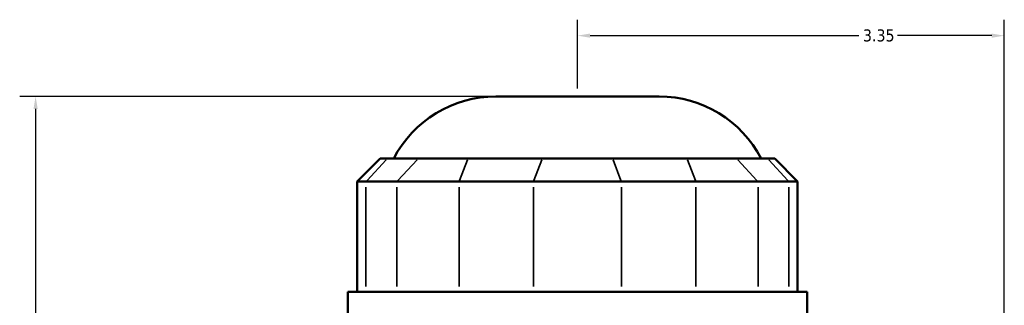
# Model space of a CAD drawing. Header units: inches. Extents: x -2.5 to 51, y -2 to 49.7.
# Tile 5 of 9: x -2.5 to 5.2, y 24.6 to 26.8. Entities that reach past the tile are written whole.
import ezdxf

# ---------------------------------------------------------------- set-up
doc = ezdxf.new("R2010")
doc.units = ezdxf.units.IN
doc.header["$MEASUREMENT"] = 0
for name, color, linetype, lineweight in [('Dimension (ANSI)', 7, 'Continuous', 25), ('Visible (ANSI)', 7, 'Continuous', 50), ('Visible Narrow (ANSI)', 7, 'Continuous', 35)]:
    doc.layers.add(name, color=color, linetype=linetype, lineweight=lineweight)
doc.styles.add('Note Text (ANSI)', font='tahoma.ttf')
doc.dimstyles.new('Default (ANSI)', dxfattribs={"dimtxt": 0.094488, "dimasz": 0.098425, "dimexe": 0.125, "dimexo": 0.0625, "dimgap": 0.031496, "dimtad": 0, "dimtih": 1, "dimtoh": 1, "dimrnd": 1e-08, "dimzin": 4, "dimdsep": 46, "dimtxsty": 'Note Text (ANSI)', "dimcen": 0.09, "dimdle": 0.393701, "dimclrd": 256, "dimclre": 256, "dimclrt": 5, "dimadec": 0, "dimazin": 1, "dimtfac": 1, "dimtofl": 0, "dimtmove": 0, "dimatfit": 3, "dimfxl": 1, "dimtolj": 1, "dimtzin": 4, "dimlwd": -1, "dimlwe": -1, "dimarcsym": 0})

# ---------------------------------------------------------------- blocks, each defined once
blk = doc.blocks.new('*D8')
at = {"layer": 'Defpoints', "color": 0, "transparency": 16777216}
for p in [(5.2493, 26.6643), (1.8993, 26.188), (5.2493, 22.1953)]:
    blk.add_point(p, dxfattribs=at)
at = {"layer": 'Dimension (ANSI)', "transparency": 16777216}
for p, q in [((1.8993, 26.2505), (1.8993, 26.7893)), ((5.2493, 22.2578), (5.2493, 26.7893)), ((1.9978, 26.6643), (4.1082, 26.6643)), ((5.1509, 26.6643), (4.4104, 26.6643))]:
    blk.add_line(p, q, dxfattribs=at)
for points in [[(1.9978, 26.6807), (1.9978, 26.6479), (1.8993, 26.6643)], [(5.1509, 26.6807), (5.1509, 26.6479), (5.2493, 26.6643)]]:
    blk.add_solid(points, dxfattribs=at)
at = {"layer": 'Dimension (ANSI)', "color": 5, "transparency": 16777216, "insert": (4.1397, 26.7135), "char_height": 0.09449, "attachment_point": 1, "style": 'Note Text (ANSI)'}
blk.add_mtext('\\A1;3.35', dxfattribs=at)
blk = doc.blocks.new('*D10')
at = {"layer": 'Defpoints', "color": 0, "transparency": 16777216}
for p in [(-2.3531, 26.188), (1.2583, 26.188), (-1.5657, 19.218)]:
    blk.add_point(p, dxfattribs=at)
at = {"layer": 'Dimension (ANSI)', "transparency": 16777216}
for p, q in [((1.1958, 26.188), (-2.4781, 26.188)), ((-2.3531, 26.0895), (-2.3531, 22.7836)), ((-2.3531, 19.3164), (-2.3531, 22.6223)), ((-1.6282, 19.218), (-2.4781, 19.218))]:
    blk.add_line(p, q, dxfattribs=at)
for points in [[(-2.3695, 26.0895), (-2.3367, 26.0895), (-2.3531, 26.188)], [(-2.3695, 19.3164), (-2.3367, 19.3164), (-2.3531, 19.218)]]:
    blk.add_solid(points, dxfattribs=at)
at = {"layer": 'Dimension (ANSI)', "color": 5, "transparency": 16777216, "insert": (-2.4741, 22.7521), "char_height": 0.09449, "attachment_point": 1, "style": 'Note Text (ANSI)'}
blk.add_mtext('\\A1;6.97', dxfattribs=at)

msp = doc.modelspace()

# ---------------------------------------------------------------- linework, layer by layer
at = {"layer": 'Visible (ANSI)'}
for p, q in [((1.2583, 26.188), (2.5404, 26.188)), ((0.3515, 25.7001), (0.1712, 25.5198)), ((0.3515, 25.7001), (0.4063, 25.7001)), ((0.6485, 25.7001), (0.4063, 25.7001)), ((0.6485, 25.7001), (1.0387, 25.7001)), ((1.6234, 25.7001), (1.0387, 25.7001)), ((1.6234, 25.7001), (2.1752, 25.7001)), ((2.76, 25.7001), (2.1752, 25.7001)), ((2.76, 25.7001), (3.1501, 25.7001)), ((3.3923, 25.7001), (3.1501, 25.7001)), ((3.3923, 25.7001), (3.4472, 25.7001)), ((3.4472, 25.7001), (3.6274, 25.5198)), ((0.2398, 25.5198), (0.1712, 25.5198)), ((0.1712, 25.5198), (0.1712, 24.6546)), ((0.2398, 25.5198), (0.482, 25.5198)), ((0.9697, 25.5198), (0.482, 25.5198)), ((0.9697, 25.5198), (1.5545, 25.5198)), ((2.2442, 25.5198), (1.5545, 25.5198)), ((2.2442, 25.5198), (2.8289, 25.5198)), ((3.3166, 25.5198), (2.8289, 25.5198)), ((3.3166, 25.5198), (3.5588, 25.5198)), ((3.6274, 25.5198), (3.5588, 25.5198)), ((3.6274, 25.5198), (3.6274, 24.6546)), ((3.7017, 24.6546), (0.097, 24.6546)), ((0.097, 24.4455), (0.097, 24.6546)), ((3.7017, 24.4455), (3.7017, 24.6546))]:
    msp.add_line(p, q, dxfattribs=at)
for centre, start, end in [((1.2583, 25.2868), 90, 152.70323), ((2.5404, 25.2868), 27.29677, 90)]:
    msp.add_arc(centre, 0.9012, start, end, dxfattribs=at)
at = {"layer": 'Visible Narrow (ANSI)'}
for p, q in [((0.398, 25.691), (0.2481, 25.5288)), ((0.4903, 25.5288), (0.6402, 25.691)), ((1.0353, 25.691), (0.9732, 25.5288)), ((1.62, 25.691), (1.5579, 25.5288)), ((2.1787, 25.691), (2.2408, 25.5288)), ((2.7634, 25.691), (2.8255, 25.5288)), ((3.1585, 25.691), (3.3083, 25.5288)), ((3.4007, 25.691), (3.5505, 25.5288)), ((0.2398, 24.6978), (0.2398, 25.4766)), ((0.482, 25.4766), (0.482, 24.6978)), ((0.9697, 24.6978), (0.9697, 25.4766)), ((1.5545, 25.4766), (1.5545, 24.6978)), ((2.2442, 24.6978), (2.2442, 25.4766)), ((2.8289, 25.4766), (2.8289, 24.6978)), ((3.3166, 24.6978), (3.3166, 25.4766)), ((3.5588, 25.4766), (3.5588, 24.6978))]:
    msp.add_line(p, q, dxfattribs=at)

# ---------------------------------------------------------------- dimensions: what is measured, and where the dimension line sits
at = {"layer": 'Dimension (ANSI)'}
for base, p1, p2, angle, override, picture, middle in [((5.2493, 26.6643), (1.8993, 26.188), (5.2493, 22.1953), 180, {"dimgap": 0.031496, "dimtih": 0, "dimtoh": 0, "dimdec": 2, "dimtol": 0, "dimlim": 0, "dimtp": 0, "dimtm": 0, "dimtdec": 2, "dimatfit": 1}, '*D8', (4.2593, 26.6643)), ((-2.3531, 26.188), (-1.5657, 19.218), (1.2583, 26.188), 270, {"dimgap": 0.031496, "dimdec": 2, "dimtol": 0, "dimlim": 0, "dimtp": 0, "dimtm": 0, "dimtdec": 2, "dimatfit": 1}, '*D10', (-2.3531, 22.703))]:
    dim = msp.add_linear_dim(base=base, p1=p1, p2=p2, angle=angle, dimstyle='Default (ANSI)', override=override, dxfattribs=at)
    dim.commit()
    dim.dimension.update_dxf_attribs({"geometry": picture, "text_midpoint": middle, "dimtype": 160})

doc.saveas('drawing.dxf')
